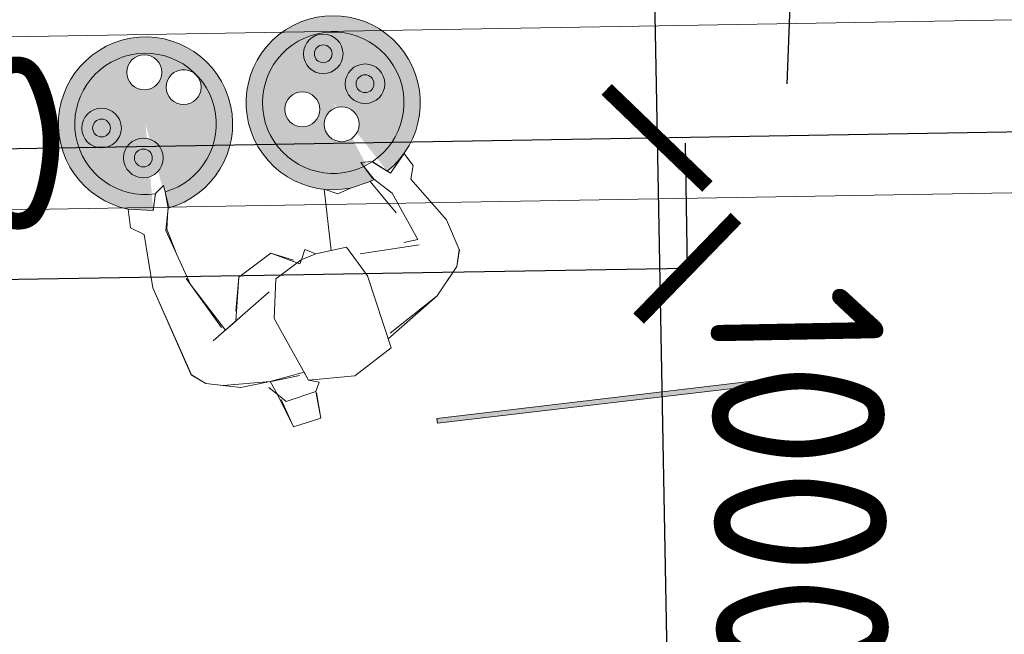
# Model space of a CAD drawing. Header units: millimetres. Extents: x 119024465 to 119292677, y 483022511 to 483148062.
# Tile 30 of 162: x 119080502 to 119082491, y 483056548 to 483057791. Entities that reach past the tile are written whole.
import ezdxf

# ---------------------------------------------------------------- set-up
doc = ezdxf.new("R2010")
doc.units = ezdxf.units.MM
doc.header["$LTSCALE"] = 100
doc.layers.get('0').update_dxf_attribs({"linetype": 'CONTINUOUS'})
doc.layers.get('Defpoints').update_dxf_attribs({"linetype": 'CONTINUOUS'})
for name, color, linetype in [('200-3D', 1, 'CONTINUOUS'), ('204 tekst fdstp', 255, 'CONTINUOUS'), ('82 Losse inrichting.LOSSE INRICHTING', 7, 'CONTINUOUS'), ('82 Losse inrichting.LOSSE INRICHTING 2D arcering', 7, 'CONTINUOUS'), ('New_82 Losse inrichting.LOSSE INRICHTING', 7, 'CONTINUOUS')]:
    doc.layers.add(name, color=color, linetype=linetype)
doc.layers.add('Dimension', color=7, linetype='CONTINUOUS', lineweight=5)
doc.layers.add('None', color=7, linetype='CONTINUOUS', lineweight=5)
doc.styles.get("Standard").update_dxf_attribs({"font": 'ISOCP.SHX'})
doc.dimstyles.new('PS 1-100', dxfattribs={"dimtxt": 350, "dimasz": 200, "dimexe": 1, "dimexo": 1, "dimgap": 100, "dimtad": 1, "dimdec": 0, "dimzin": 12, "dimdsep": 46, "dimtxsty": 'Standard', "dimblk": 'ARCHTICK', "dimcen": 0.09, "dimclrt": 2, "dimadec": 0, "dimazin": 0, "dimtfac": 1, "dimtdec": 0, "dimtofl": 0, "dimtmove": 0, "dimatfit": 3, "dimfxl": 1, "dimtolj": 1, "dimtzin": 0, "dimarcsym": 0})

# ---------------------------------------------------------------- blocks, each defined once
blk = doc.blocks.new('Group-381')
at = {"layer": 'None', "linetype": 'Continuous', "lineweight": 0}
h = blk.add_hatch(color=47, dxfattribs=at)
edge = h.paths.add_edge_path()
edge.add_arc((-11191.63766891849, -241.7935827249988), 3.999999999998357, 0, 360, ccw=False)
h = blk.add_hatch(color=53, dxfattribs=at)
edge = h.paths.add_edge_path()
edge.add_arc((-11191.63766891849, -241.7935827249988), 1.802775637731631, 0, 360, ccw=False)
at = {"layer": 'None', "color": 7, "linetype": 'Continuous', "lineweight": 18}
for radius in [3.999999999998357, 1.802775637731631]:
    blk.add_circle((-11191.63766891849, -241.7935827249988), radius, dxfattribs=at)
blk = doc.blocks.new('Group-382')
at = {"layer": 'None', "linetype": 'Continuous', "lineweight": 0}
h = blk.add_hatch(color=47, dxfattribs=at)
edge = h.paths.add_edge_path()
edge.add_arc((-11196.34975678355, -232.5309573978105), 4.000000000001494, 0, 360, ccw=False)
h = blk.add_hatch(color=53, dxfattribs=at)
edge = h.paths.add_edge_path()
edge.add_arc((-11196.34975678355, -232.5309573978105), 1.802775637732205, 0, 360, ccw=False)
at = {"layer": 'None', "color": 7, "linetype": 'Continuous', "lineweight": 18}
for radius in [4.000000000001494, 1.802775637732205]:
    blk.add_circle((-11196.34975678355, -232.5309573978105), radius, dxfattribs=at)
blk = doc.blocks.new('Group-383')
at = {"layer": 'None', "linetype": 'Continuous', "lineweight": 0}
h = blk.add_hatch(color=47, dxfattribs=at)
edge = h.paths.add_edge_path()
edge.add_arc((-11144.9580862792, -249.0794058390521), 4.00000000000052, 0, 360, ccw=False)
h = blk.add_hatch(color=53, dxfattribs=at)
edge = h.paths.add_edge_path()
edge.add_arc((-11144.9580862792, -249.0794058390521), 1.802775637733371, 0, 360, ccw=False)
at = {"layer": 'None', "color": 7, "linetype": 'Continuous', "lineweight": 18}
for radius in [4.00000000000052, 1.802775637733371]:
    blk.add_circle((-11144.9580862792, -249.0794058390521), radius, dxfattribs=at)
blk = doc.blocks.new('Group-384')
at = {"layer": 'None', "linetype": 'Continuous', "lineweight": 0}
h = blk.add_hatch(color=47, dxfattribs=at)
edge = h.paths.add_edge_path()
edge.add_arc((-11149.67017414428, -239.8167805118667), 3.999999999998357, 0, 360, ccw=False)
h = blk.add_hatch(color=53, dxfattribs=at)
edge = h.paths.add_edge_path()
edge.add_arc((-11149.67017414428, -239.8167805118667), 1.802775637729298, 0, 360, ccw=False)
at = {"layer": 'None', "color": 7, "linetype": 'Continuous', "lineweight": 18}
for radius in [3.999999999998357, 1.802775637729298]:
    blk.add_circle((-11149.67017414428, -239.8167805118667), radius, dxfattribs=at)
blk = doc.blocks.new('Group-385')
at = {"layer": 'None', "linetype": 'Continuous', "lineweight": 0}
h = blk.add_hatch(color=41, dxfattribs=at)
edge = h.paths.add_edge_path()
edge.add_arc((-11188.8718557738, -232.0794536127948), 17.60000000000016, 100.8536315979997, 450.6219733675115)
edge.add_line((-11189.06290852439, -214.4804906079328), (-11188.8718557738, -232.0794536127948))
edge.add_line((-11188.8718557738, -232.0794536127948), (-11192.1859480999, -214.7942925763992))
h = blk.add_hatch(color=41, dxfattribs=at)
edge = h.paths.add_edge_path()
edge.add_arc((-11153.22861682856, -245.7220786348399), 17.599999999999, 77.52969492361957, 427.6842583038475)
edge.add_line((-11146.54571481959, -229.440223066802), (-11153.22861682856, -245.7220786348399))
edge.add_line((-11153.22861682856, -245.7220786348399), (-11149.42818554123, -228.5372969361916))
at = {"layer": 'None', "color": 250, "linetype": 'Continuous', "lineweight": 18}
for p, q in [((-11189.54231059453, -187.7091254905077), (-11195.79034511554, -191.1699377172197)), ((-11195.79034511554, -191.1699377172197), (-11197.83474406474, -193.9753906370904)), ((-11197.80949495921, -193.9816146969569), (-11198.25930259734, -200.5083455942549)), ((-11139.85713141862, -193.496609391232), (-11138.08458576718, -196.4099023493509)), ((-11138.0836457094, -196.4136937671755), (-11139.24754307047, -215.6240161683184)), ((-11198.25930259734, -200.5083455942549), (-11195.65491324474, -211.1546293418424)), ((-11179.19685573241, -217.3766850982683), (-11175.43046405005, -206.494830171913)), ((-11195.65491324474, -211.1546293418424), (-11197.35035209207, -213.403082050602)), ((-11197.35035209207, -213.403082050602), (-11196.85321944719, -216.3932229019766)), ((-11190.35943221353, -217.8988370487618), (-11192.59757484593, -214.0946471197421)), ((-11146.10304929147, -214.1909000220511), (-11147.25614326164, -224.8240823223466)), ((-11188.83707252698, -214.9526603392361), (-11188.30169976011, -218.7887545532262)), ((-11139.24754307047, -215.6240161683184), (-11142.72711881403, -226.0172232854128)), ((-11188.30169976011, -218.7887545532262), (-11190.35943221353, -217.8988370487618)), ((-11147.25614326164, -224.8240823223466), (-11149.83683597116, -229.2359052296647)), ((-11142.72711881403, -226.0172232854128), (-11141.22427328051, -228.3987160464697)), ((-11148.56441828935, -232.2983371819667), (-11146.01806624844, -228.6931693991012)), ((-11141.22427328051, -228.3987160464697), (-11142.14793583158, -232.0480701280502)), ((-11149.83683597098, -229.2359052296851), (-11150.68895037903, -233.014283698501)), ((-11150.68895037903, -233.014283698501), (-11148.56441828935, -232.2983371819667))]:
    blk.add_line(p, q, dxfattribs=at)
for centre, radius, start, end in [((-11138.09016774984, -196.4132986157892), 0.006533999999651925, 356.5328541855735, 31.31774092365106), ((-11188.8718557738, -232.0794536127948), 17.60000000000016, 100.8536315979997, 90.62197336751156), ((-11188.8718557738, -232.0794536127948), 14.29999999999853, 96.06436490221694, 88.27606117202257), ((-11153.22861682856, -245.7220786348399), 17.599999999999, 77.52969492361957, 67.68425830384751), ((-11153.22861682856, -245.7220786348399), 14.29999999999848, 78.56629440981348, 70.73700189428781)]:
    blk.add_arc(centre, radius, start, end, dxfattribs=at)
at = {"layer": 'None', "color": 7}
for name in ['Group-384', 'Group-381', 'Group-383']:
    blk.add_blockref(name, (0, 0), dxfattribs=at)
at = {"color": 7, "linetype": 'Continuous', "lineweight": 18}
blk.add_wipeout([(-11151.623752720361, -187.8759299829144), (-11151.74252271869, -184.87028653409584), (-11151.568539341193, -177.6218213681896), (-11157.294033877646, -176.63017423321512), (-11158.861588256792, -181.8420444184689), (-11160.35341743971, -183.20447397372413), (-11158.622609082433, -184.5884404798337), (-11158.570655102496, -186.39497023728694)], dxfattribs=at).dxf.layer = 'None'
at = {"layer": 'None', "color": 250, "linetype": 'Continuous', "lineweight": 18}
blk.add_line((-11151.5685393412, -177.6218213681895), (-11157.29403387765, -176.6301742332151), dxfattribs=at)
at = {"layer": 'None', "color": 7, "linetype": 'Continuous', "lineweight": 18}
blk.add_lwpolyline([(-11151.62375272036, -187.8759299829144), (-11151.74252271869, -184.8702865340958), (-11151.5685393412, -177.6218213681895), (-11157.29403387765, -176.6301742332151), (-11158.8615882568, -181.8420444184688), (-11160.35341743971, -183.2044739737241), (-11158.62260908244, -184.5884404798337), (-11158.5706551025, -186.3949702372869)], close=True, dxfattribs=at)
at = {"color": 7, "linetype": 'Continuous', "lineweight": 18}
blk.add_wipeout([(-11160.424240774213, -257.4691019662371), (-11160.64329959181, -257.20003865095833), (-11160.834930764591, -256.9107994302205), (-11160.997288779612, -256.6041698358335), (-11161.128810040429, -256.28310287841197), (-11161.228227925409, -255.95069060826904), (-11161.294584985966, -255.6101343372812), (-11161.327242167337, -255.264713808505), (-11161.325884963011, -254.91775561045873), (-11161.29052644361, -254.5726011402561), (-11161.221507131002, -254.23257442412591), (-11161.1194917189, -253.90095010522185), (-11160.985462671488, -253.5809219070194), (-11160.82071076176, -253.2755718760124), (-11160.626822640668, -252.98784069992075), (-11160.405665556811, -252.72049938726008), (-11160.159369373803, -252.47612258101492), (-11159.890306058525, -252.2570637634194), (-11159.601066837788, -252.06543259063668), (-11159.2944372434, -251.90307457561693), (-11158.973370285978, -251.77155331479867), (-11158.640958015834, -251.67213542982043), (-11158.300401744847, -251.60577836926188), (-11157.954981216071, -251.5731211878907), (-11157.608023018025, -251.57447839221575), (-11157.262868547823, -251.60983691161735), (-11156.922841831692, -251.6788562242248), (-11156.591217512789, -251.7808716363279), (-11156.271189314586, -251.91490068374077), (-11155.965839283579, -252.0796525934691), (-11155.678108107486, -252.2735407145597), (-11155.410766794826, -252.49469779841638), (-11155.16638998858, -252.74099398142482), (-11154.947331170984, -253.01005729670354), (-11154.755699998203, -253.2992965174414), (-11154.593341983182, -253.6059261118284), (-11154.461820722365, -253.9269930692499), (-11154.362402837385, -254.25940533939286), (-11154.296045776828, -254.5999616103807), (-11154.263388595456, -254.9453821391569), (-11154.264745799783, -255.29234033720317), (-11154.300104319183, -255.6374948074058), (-11154.369123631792, -255.97752152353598), (-11154.471139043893, -256.30914584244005), (-11154.605168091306, -256.6291740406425), (-11154.769920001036, -256.9345240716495), (-11154.963808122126, -257.22225524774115), (-11155.184965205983, -257.4895965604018), (-11155.43126138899, -257.733973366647), (-11155.70032470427, -257.9530321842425), (-11155.989563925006, -258.1446633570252), (-11156.296193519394, -258.30702137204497), (-11156.617260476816, -258.43854263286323), (-11156.94967274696, -258.53796051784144), (-11157.290229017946, -258.6043175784), (-11157.635649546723, -258.6369747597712), (-11157.982607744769, -258.6356175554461), (-11158.327762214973, -258.6002590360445), (-11158.667788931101, -258.53123972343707), (-11158.999413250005, -258.429224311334), (-11159.31944144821, -258.29519526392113), (-11159.624791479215, -258.1304433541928), (-11159.912522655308, -257.9365552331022), (-11160.179863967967, -257.7153981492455)], dxfattribs=at).dxf.layer = 'None'
at = {"layer": 'None', "color": 7, "linetype": 'Continuous', "lineweight": 18}
blk.add_circle((-11157.7953153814, -255.105047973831), 3.535533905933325, dxfattribs=at)
at = {"color": 7, "linetype": 'Continuous', "lineweight": 18}
blk.add_wipeout([(-11195.65491324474, -211.15462934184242), (-11198.25930259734, -200.50834559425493), (-11197.809494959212, -193.98161469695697), (-11195.790345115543, -191.16993771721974), (-11191.247974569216, -188.65389983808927), (-11189.542310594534, -187.7091254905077), (-11176.732928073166, -184.57557952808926), (-11176.427404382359, -182.6999099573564), (-11167.352959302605, -181.0157418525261), (-11158.62260908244, -184.58844047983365), (-11158.570655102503, -186.39497023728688), (-11151.623752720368, -187.87592998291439), (-11142.826644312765, -191.51272876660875), (-11139.857131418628, -193.49660939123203), (-11138.090167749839, -196.41329861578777), (-11139.247543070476, -215.62401616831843), (-11142.727118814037, -226.01722328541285), (-11140.860286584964, -228.46476269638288), (-11142.147935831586, -232.04807012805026), (-11146.545714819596, -229.44022306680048), (-11148.56441828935, -232.2983371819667), (-11150.688950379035, -233.01428369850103), (-11150.393871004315, -231.70586601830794), (-11149.428185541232, -228.53729693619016), (-11146.926517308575, -224.69045120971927), (-11146.679596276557, -219.50749117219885), (-11146.320109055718, -212.73094874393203), (-11148.352606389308, -201.25731753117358), (-11151.054018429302, -201.92748363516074), (-11155.71209437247, -209.51977489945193), (-11163.681814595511, -210.90127584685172), (-11167.859175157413, -206.25587887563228), (-11168.673422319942, -206.96911110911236), (-11170.127655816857, -208.3543854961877), (-11171.664706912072, -206.56890916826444), (-11174.740332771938, -205.72356992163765), (-11179.196855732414, -217.3766850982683), (-11181.22000046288, -215.3082625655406), (-11184.02730080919, -215.15933874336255), (-11188.182504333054, -214.49295894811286), (-11189.062908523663, -214.48049060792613), (-11188.44165644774, -217.78592610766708), (-11190.382588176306, -217.85947866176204), (-11192.18594809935, -214.79429257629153), (-11192.597574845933, -214.0946471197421), (-11196.853219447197, -216.39322290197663), (-11197.162949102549, -214.5302688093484), (-11197.350352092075, -213.40308205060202)], dxfattribs=at).dxf.layer = 'None'
at = {"layer": 'None', "color": 250, "linetype": 'Continuous', "lineweight": 18}
for p, q in [((-11157.29403387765, -176.6301742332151), (-11158.85644388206, -181.580533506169)), ((-11151.90714645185, -183.6636323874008), (-11151.5685393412, -177.6218213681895)), ((-11167.3529593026, -181.0157418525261), (-11176.42740438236, -182.6999099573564)), ((-11158.62260908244, -184.5884404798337), (-11167.3529593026, -181.0157418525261)), ((-11176.42740438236, -182.6999099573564), (-11178.89108847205, -197.8249474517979)), ((-11160.35341743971, -183.2044739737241), (-11158.8615882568, -181.8420444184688)), ((-11158.8615882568, -181.8420444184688), (-11152.65409054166, -182.801315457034)), ((-11152.65409054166, -182.801315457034), (-11150.83095489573, -186.9392576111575)), ((-11158.21248580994, -198.8491361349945), (-11158.62260908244, -184.5884404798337)), ((-11177.65283192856, -185.382684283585), (-11189.54231059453, -187.7091254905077)), ((-11157.45134823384, -186.223011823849), (-11145.79615720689, -189.5288481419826)), ((-11145.79615720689, -189.5288481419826), (-11139.85713141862, -193.496609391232)), ((-11179.62980573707, -202.4314204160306), (-11191.08095008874, -198.5561767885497)), ((-11178.89108847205, -197.8249474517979), (-11177.8159586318, -204.8782306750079)), ((-11162.1897467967, -205.8030300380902), (-11158.21248580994, -198.8491361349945)), ((-11191.30845843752, -199.6495365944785), (-11191.0424437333, -210.3417500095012)), ((-11188.48788765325, -200.4064364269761), (-11191.30845843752, -199.6495365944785)), ((-11159.78065751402, -204.0923876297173), (-11145.16369094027, -200.4662116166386)), ((-11147.90146091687, -202.094722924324), (-11146.10304929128, -214.1909000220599)), ((-11177.8159586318, -204.8782306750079), (-11171.66470691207, -206.5689091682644)), ((-11155.71209437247, -209.5197748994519), (-11152.00893066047, -203.7325112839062)), ((-11189.90222050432, -206.426777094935), (-11188.18250433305, -214.4929589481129)), ((-11171.66470691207, -206.5689091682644), (-11168.52043680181, -206.8505166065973)), ((-11171.52904626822, -206.7152871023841), (-11170.12765581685, -208.3543854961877)), ((-11168.52043680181, -206.8505166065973), (-11162.1897467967, -205.8030300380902)), ((-11170.12765581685, -208.3543854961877), (-11168.67342231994, -206.9691111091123)), ((-11167.06832219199, -207.5069512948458), (-11163.68181459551, -210.9012758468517)), ((-11191.0424437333, -210.3417500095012), (-11188.83707252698, -214.9526603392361)), ((-11163.68181459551, -210.9012758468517), (-11155.71209437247, -209.5197748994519))]:
    blk.add_line(p, q, dxfattribs=at)
at = {"layer": 'None', "color": 7, "linetype": 'Continuous', "lineweight": 18}
blk.add_lwpolyline([(-11195.65491324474, -211.1546293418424), (-11198.25930259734, -200.5083455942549), (-11197.80949495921, -193.9816146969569), (-11195.79034511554, -191.1699377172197), (-11191.24797456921, -188.6538998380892), (-11189.54231059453, -187.7091254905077), (-11176.73292807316, -184.5755795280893), (-11176.42740438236, -182.6999099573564), (-11167.3529593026, -181.0157418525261), (-11158.62260908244, -184.5884404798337), (-11158.5706551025, -186.3949702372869), (-11151.62375272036, -187.8759299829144), (-11142.82664431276, -191.5127287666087), (-11139.85713141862, -193.496609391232), (-11138.09016774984, -196.4132986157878), (-11139.24754307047, -215.6240161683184), (-11142.72711881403, -226.0172232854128), (-11140.86028658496, -228.4647626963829), (-11142.14793583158, -232.0480701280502), (-11146.54571481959, -229.4402230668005), (-11148.56441828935, -232.2983371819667), (-11150.68895037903, -233.014283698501), (-11150.39387100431, -231.7058660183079), (-11149.42818554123, -228.5372969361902), (-11146.92651730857, -224.6904512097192), (-11146.67959627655, -219.5074911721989), (-11146.32010905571, -212.730948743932), (-11148.3526063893, -201.2573175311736), (-11151.0540184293, -201.9274836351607), (-11155.71209437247, -209.5197748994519), (-11163.68181459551, -210.9012758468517), (-11167.85917515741, -206.2558788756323), (-11168.67342231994, -206.9691111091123), (-11170.12765581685, -208.3543854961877), (-11171.66470691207, -206.5689091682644), (-11174.74033277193, -205.7235699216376), (-11179.19685573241, -217.3766850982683), (-11181.22000046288, -215.3082625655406), (-11184.02730080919, -215.1593387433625), (-11188.18250433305, -214.4929589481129), (-11189.06290852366, -214.4804906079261), (-11188.44165644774, -217.7859261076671), (-11190.3825881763, -217.859478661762), (-11192.18594809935, -214.7942925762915), (-11192.59757484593, -214.0946471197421), (-11196.85321944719, -216.3932229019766), (-11197.16294910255, -214.5302688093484), (-11197.35035209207, -213.403082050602)], close=True, dxfattribs=at)
at = {"layer": 'None', "color": 7}
blk.add_blockref('Group-382', (0, 0), dxfattribs=at)
at = {"color": 7, "linetype": 'Continuous', "lineweight": 18}
blk.add_wipeout([(-11166.097970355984, -251.15968102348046), (-11166.31702917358, -250.8906177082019), (-11166.508660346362, -250.6013784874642), (-11166.671018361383, -250.2947488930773), (-11166.8025396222, -249.97368193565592), (-11166.90195750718, -249.64126966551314), (-11166.968314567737, -249.30071339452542), (-11167.000971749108, -248.95529286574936), (-11166.999614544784, -248.60833466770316), (-11166.964256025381, -248.26318019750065), (-11166.895236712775, -247.92315348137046), (-11166.793221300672, -247.59152916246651), (-11166.659192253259, -247.27150096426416), (-11166.49444034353, -246.96615093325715), (-11166.300552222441, -246.67841975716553), (-11166.079395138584, -246.4110784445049), (-11165.833098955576, -246.16670163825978), (-11165.564035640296, -245.94764282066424), (-11165.274796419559, -245.75601164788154), (-11164.968166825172, -245.59365363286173), (-11164.64709986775, -245.4621323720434), (-11164.314687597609, -245.3627144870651), (-11163.97413132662, -245.29635742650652), (-11163.628710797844, -245.26370024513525), (-11163.281752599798, -245.26505744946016), (-11162.936598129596, -245.30041596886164), (-11162.596571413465, -245.369435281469), (-11162.264947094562, -245.47145069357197), (-11161.944918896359, -245.6054797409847), (-11161.639568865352, -245.77023165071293), (-11161.35183768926, -245.96411977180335), (-11161.0844963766, -246.1852768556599), (-11160.840119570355, -246.43157303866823), (-11160.62106075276, -246.7006363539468), (-11160.429429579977, -246.98987557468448), (-11160.267071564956, -247.2965051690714), (-11160.135550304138, -247.61757212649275), (-11160.03613241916, -247.94998439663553), (-11159.9697753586, -248.29054066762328), (-11159.93711817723, -248.6359611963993), (-11159.938475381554, -248.9829193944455), (-11159.973833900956, -249.32807386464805), (-11160.042853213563, -249.6681005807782), (-11160.144868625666, -249.99972489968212), (-11160.27889767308, -250.31975309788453), (-11160.443649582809, -250.6251031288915), (-11160.637537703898, -250.91283430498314), (-11160.858694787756, -251.18017561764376), (-11161.104990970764, -251.4245524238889), (-11161.374054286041, -251.64361124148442), (-11161.66329350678, -251.83524241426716), (-11161.969923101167, -251.99760042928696), (-11162.290990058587, -252.12912169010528), (-11162.62340232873, -252.22853957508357), (-11162.96395859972, -252.29489663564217), (-11163.309379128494, -252.32755381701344), (-11163.65633732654, -252.32619661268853), (-11164.001491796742, -252.29083809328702), (-11164.341518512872, -252.22181878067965), (-11164.673142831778, -252.11980336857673), (-11164.993171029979, -251.98577432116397), (-11165.298521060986, -251.82102241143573), (-11165.586252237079, -251.6271342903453), (-11165.853593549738, -251.40597720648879)], dxfattribs=at).dxf.layer = 'None'
at = {"layer": 'None', "color": 7, "linetype": 'Continuous', "lineweight": 18}
blk.add_circle((-11163.46904496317, -248.7956270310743), 3.535533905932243, dxfattribs=at)
at = {"color": 7, "linetype": 'Continuous', "lineweight": 18}
blk.add_wipeout([(-11185.328247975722, -236.11985314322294), (-11185.547306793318, -235.8507898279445), (-11185.7389379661, -235.56155060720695), (-11185.90129598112, -235.25492101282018), (-11186.03281724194, -234.93385405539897), (-11186.132235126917, -234.60144178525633), (-11186.198592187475, -234.26088551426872), (-11186.231249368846, -233.91546498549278), (-11186.229892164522, -233.56850678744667), (-11186.19453364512, -233.22335231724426), (-11186.125514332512, -232.8833256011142), (-11186.023498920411, -232.55170128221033), (-11185.889469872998, -232.23167308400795), (-11185.724717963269, -231.92632305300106), (-11185.53082984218, -231.6385918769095), (-11185.309672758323, -231.37125056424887), (-11185.063376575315, -231.1268737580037), (-11184.794313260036, -230.9078149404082), (-11184.505074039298, -230.71618376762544), (-11184.198444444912, -230.55382575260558), (-11183.877377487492, -230.42230449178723), (-11183.544965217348, -230.32288660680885), (-11183.20440894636, -230.25652954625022), (-11182.858988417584, -230.22387236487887), (-11182.51203021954, -230.2252295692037), (-11182.166875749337, -230.2605880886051), (-11181.826849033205, -230.32960740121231), (-11181.495224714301, -230.43162281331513), (-11181.1751965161, -230.5656518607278), (-11180.869846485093, -230.73040377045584), (-11180.582115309, -230.92429189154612), (-11180.31477399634, -231.14544897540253), (-11180.070397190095, -231.3917451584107), (-11179.8513383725, -231.66080847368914), (-11179.659707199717, -231.9500476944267), (-11179.497349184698, -232.25667728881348), (-11179.365827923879, -232.5777442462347), (-11179.266410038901, -232.91015651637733), (-11179.200052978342, -233.25071278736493), (-11179.16739579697, -233.5961333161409), (-11179.168753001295, -233.943091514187), (-11179.204111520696, -234.2882459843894), (-11179.273130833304, -234.62827270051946), (-11179.375146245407, -234.95989701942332), (-11179.50917529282, -235.2799252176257), (-11179.673927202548, -235.5852752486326), (-11179.867815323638, -235.87300642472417), (-11180.088972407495, -236.1403477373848), (-11180.335268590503, -236.38472454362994), (-11180.60433190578, -236.60378336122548), (-11180.893571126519, -236.79541453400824), (-11181.200200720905, -236.95777254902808), (-11181.521267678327, -237.08929380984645), (-11181.85367994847, -237.1887116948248), (-11182.194236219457, -237.25506875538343), (-11182.539656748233, -237.28772593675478), (-11182.886614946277, -237.28636873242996), (-11183.231769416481, -237.25101021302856), (-11183.571796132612, -237.18199090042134), (-11183.903420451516, -237.07997548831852), (-11184.223448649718, -236.94594644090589), (-11184.528798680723, -236.78119453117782), (-11184.816529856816, -236.58730641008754), (-11185.083871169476, -236.36614932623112)], dxfattribs=at).dxf.layer = 'None'
at = {"layer": 'None', "color": 7, "linetype": 'Continuous', "lineweight": 18}
blk.add_circle((-11182.69932258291, -233.7557991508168), 3.53553390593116, dxfattribs=at)
at = {"color": 7, "linetype": 'Continuous', "lineweight": 18}
blk.add_wipeout([(-11191.001977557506, -229.81043220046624), (-11191.2210363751, -229.5413688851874), (-11191.412667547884, -229.25212966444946), (-11191.575025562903, -228.9455000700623), (-11191.70654682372, -228.62443311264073), (-11191.8059647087, -228.29202084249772), (-11191.872321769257, -227.95146457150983), (-11191.904978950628, -227.6060440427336), (-11191.903621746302, -227.25908584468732), (-11191.868263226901, -226.9139313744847), (-11191.799243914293, -226.5739046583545), (-11191.697228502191, -226.24228033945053), (-11191.563199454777, -225.92225214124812), (-11191.398447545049, -225.61690211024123), (-11191.204559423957, -225.32917093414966), (-11190.9834023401, -225.06182962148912), (-11190.737106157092, -224.8174528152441), (-11190.468042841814, -224.59839399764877), (-11190.178803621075, -224.40676282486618), (-11189.872174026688, -224.2444048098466), (-11189.551107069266, -224.1128835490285), (-11189.218694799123, -224.01346566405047), (-11188.878138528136, -223.94710860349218), (-11188.53271799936, -223.91445142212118), (-11188.185759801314, -223.9158086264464), (-11187.840605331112, -223.9511671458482), (-11187.50057861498, -224.02018645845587), (-11187.168954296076, -224.1222018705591), (-11186.848926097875, -224.25623091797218), (-11186.543576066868, -224.42098282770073), (-11186.255844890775, -224.61487094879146), (-11185.988503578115, -224.83602803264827), (-11185.74412677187, -225.08232421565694), (-11185.525067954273, -225.35138753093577), (-11185.333436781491, -225.64062675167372), (-11185.171078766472, -225.94725634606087), (-11185.039557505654, -226.26832330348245), (-11184.940139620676, -226.60073557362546), (-11184.873782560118, -226.94129184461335), (-11184.841125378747, -227.28671237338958), (-11184.842482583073, -227.63367057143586), (-11184.877841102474, -227.9788250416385), (-11184.946860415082, -228.31885175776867), (-11185.048875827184, -228.65047607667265), (-11185.182904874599, -228.97050427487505), (-11185.347656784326, -229.27585430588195), (-11185.541544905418, -229.56358548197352), (-11185.762701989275, -229.83092679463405), (-11186.008998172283, -230.07530360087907), (-11186.278061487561, -230.2943624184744), (-11186.5673007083, -230.485993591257), (-11186.873930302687, -230.64835160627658), (-11187.194997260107, -230.77987286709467), (-11187.527409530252, -230.8792907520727), (-11187.867965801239, -230.945647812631), (-11188.213386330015, -230.978304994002), (-11188.560344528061, -230.97694778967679), (-11188.905498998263, -230.941589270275), (-11189.245525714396, -230.8725699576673), (-11189.5771500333, -230.77055454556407), (-11189.8971782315, -230.636525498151), (-11190.202528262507, -230.47177358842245), (-11190.4902594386, -230.2778854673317), (-11190.75760075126, -230.0567283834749)], dxfattribs=at).dxf.layer = 'None'
at = {"layer": 'None', "color": 7, "linetype": 'Continuous', "lineweight": 18}
blk.add_circle((-11188.37305216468, -227.4463782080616), 3.535533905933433, dxfattribs=at)
blk = doc.blocks.new('figuur met borden')
at = {"layer": 'Dimension', "color": 250, "xscale": 0.01999999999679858, "yscale": 0.01999999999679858, "zscale": 0.01999999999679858}
blk.add_blockref('Group-385', (223.2780331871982, 3.946517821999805), dxfattribs=at)
blk = doc.blocks.new('_ArchTick')
at = {"color": 0, "linetype": 'ByBlock', "const_width": 0.15}
blk.add_lwpolyline([(-0.5, -0.5), (0.5, 0.5)], dxfattribs=at)
blk = doc.blocks.new('*D253')
at = {"layer": '200-3D', "color": 0, "lineweight": -2, "transparency": 16777216}
for p, q in [((119081771.0054655, 483058552.0475569), (119081789.6841774, 483057552.2220194)), ((119081789.6841774, 483057552.2220194), (119081812.1971729, 483056347.1567041))]:
    blk.add_line(p, q, dxfattribs=at)
at = {"layer": 'Defpoints', "color": 0, "transparency": 16777216}
for p in [(119081771.0054654, 483058552.0475569), (119081789.6841773, 483057552.2220193), (119081789.6841773, 483057552.2220193)]:
    blk.add_point(p, dxfattribs=at)
at = {"layer": '200-3D', "color": 0, "lineweight": -2, "transparency": 16777216, "xscale": 200, "yscale": 200, "zscale": 200}
for p, rotation in [((119081771.0054655, 483058552.0475569), 91.0702736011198), ((119081789.6841774, 483057552.2220194), 271.0702736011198)]:
    blk.add_blockref('_ArchTick', p, dxfattribs=dict(at, rotation=rotation))
at = {"layer": '200-3D', "color": 2, "transparency": 16777216, "insert": (119082077.7605692, 483056854.8434538), "char_height": 350, "attachment_point": 5, "rotation": 271.07027360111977}
blk.add_mtext('\\A1;1000', dxfattribs=at)
blk = doc.blocks.new('*D385')
at = {"layer": '204 tekst fdstp', "color": 0, "lineweight": -2, "transparency": 16777216}
for p, q in [((119081846.8489651, 483057541.2732311), (119081850.9277803, 483057287.4896425)), ((119078467.6677962, 483057486.9629597), (119078471.7466114, 483057233.1793711)), ((119078471.7305414, 483057234.179242), (119081850.9117103, 483057288.4895134))]:
    blk.add_line(p, q, dxfattribs=at)
at = {"layer": 'Defpoints', "color": 0, "transparency": 16777216}
for p in [(119081846.8328951, 483057542.273102), (119078467.6517262, 483057487.9628306), (119081850.9117103, 483057288.4895133)]:
    blk.add_point(p, dxfattribs=at)
at = {"layer": '204 tekst fdstp', "color": 0, "lineweight": -2, "transparency": 16777216, "xscale": 200, "yscale": 200, "zscale": 200}
for p, rotation in [((119081850.9117103, 483057288.4895134), 0.9207797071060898), ((119078471.7305414, 483057234.179242), 180.9207797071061)]:
    blk.add_blockref('_ArchTick', p, dxfattribs=dict(at, rotation=rotation))
at = {"layer": '204 tekst fdstp', "color": 2, "transparency": 16777216, "insert": (119080156.9018908, 483057536.298867), "char_height": 350, "attachment_point": 5, "rotation": 0.92077970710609}
blk.add_mtext('\\A1;3380', dxfattribs=at)
blk = doc.blocks.new('Kubus 23[18]_1', base_point=(-26350.10249462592, 30396.06691309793))
at = {"layer": 'New_82 Losse inrichting.LOSSE INRICHTING', "color": 2, "linetype": 'Continuous', "lineweight": 0, "flags": 128}
blk.add_lwpolyline([(-9243.109645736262, 31686.18305827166), (-26369.29704948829, 30745.5401868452), (-26350.10249462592, 30396.06691309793), (-9223.9150908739, 31336.70978452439)], close=True, dxfattribs=at)
blk = doc.blocks.new('3D Man staand contour 02 23[104]_1', base_point=(-22962.54415180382, 30193.44797718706))
at = {"layer": '82 Losse inrichting.LOSSE INRICHTING 2D arcering', "linetype": 'Continuous', "lineweight": 0, "true_color": 0x000000}
blk.add_hatch(color=18, dxfattribs=at).paths.add_polyline_path([(-22853.14389783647, 30205.50244069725), (-22854.68700553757, 30215.36969376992), (-23488.38470009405, 30116.26776687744), (-23486.84159239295, 30106.40051380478)])
at = {"layer": '82 Losse inrichting.LOSSE INRICHTING', "color": 9, "linetype": 'Continuous', "lineweight": 0, "flags": 128}
blk.add_lwpolyline([(-22853.14389783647, 30205.50244069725), (-22854.68700553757, 30215.36969376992), (-23488.38470009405, 30116.26776687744), (-23486.84159239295, 30106.40051380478)], close=True, dxfattribs=at)

msp = doc.modelspace()

# ---------------------------------------------------------------- linework, layer by layer
at = {"layer": '200-3D'}
msp.add_line((119082052.7150362, 483057661.3898721), (119082116.4703596, 483059342.3257454), dxfattribs=at)

# ---------------------------------------------------------------- block references
at = {"xscale": 500.0000000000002, "yscale": 500.0000000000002, "zscale": 500.0000000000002, "rotation": 207.4002717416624}
msp.add_blockref('figuur met borden', (119081073.6392282, 483057199.9193515), dxfattribs=at)

# ---------------------------------------------------------------- dimensions: what is measured, and where the dimension line sits
at = {"layer": '200-3D'}
dim = msp.add_aligned_dim(p1=(119081771.0054654, 483058552.047557), p2=(119081789.6841773, 483057552.2220194), distance=-1.113337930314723e-09, dimstyle='PS 1-100', dxfattribs=at)
dim.commit()
dim.dimension.update_dxf_attribs({"geometry": '*D253', "text_midpoint": (119082077.7605692, 483056854.8434538)})

# ---------------------------------------------------------------- next in the draw order: linework, layer by layer
msp.add_line((119078459.5137892, 483057496.0040013), (119095300.2205008, 483057783.1124712), dxfattribs=at)

# ---------------------------------------------------------------- next in the draw order: block references
at = {"layer": '82 Losse inrichting.LOSSE INRICHTING', "color": 9, "linetype": 'Continuous', "lineweight": 0, "rotation": 357.8278999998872}
msp.add_blockref('3D Man staand contour 02 23[104]_1', (119081873.3132654, 483057042.2394448), dxfattribs=at)
at = {"layer": 'New_82 Losse inrichting.LOSSE INRICHTING', "color": 2, "linetype": 'Continuous', "lineweight": 0, "rotation": 357.8278999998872}
msp.add_blockref('Kubus 23[18]_1', (119078495.8684188, 483057373.1053796), dxfattribs=at)

# ---------------------------------------------------------------- next in the draw order: dimensions: what is measured, and where the dimension line sits
at = {"layer": '204 tekst fdstp'}
dim = msp.add_aligned_dim(p1=(119078467.6517262, 483057487.9628306), p2=(119081846.8328951, 483057542.273102), distance=-253.81636399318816, dimstyle='PS 1-100', dxfattribs=at)
dim.commit()
dim.dimension.update_dxf_attribs({"geometry": '*D385', "text_midpoint": (119080156.9018908, 483057536.298867)})

doc.saveas('drawing.dxf')
